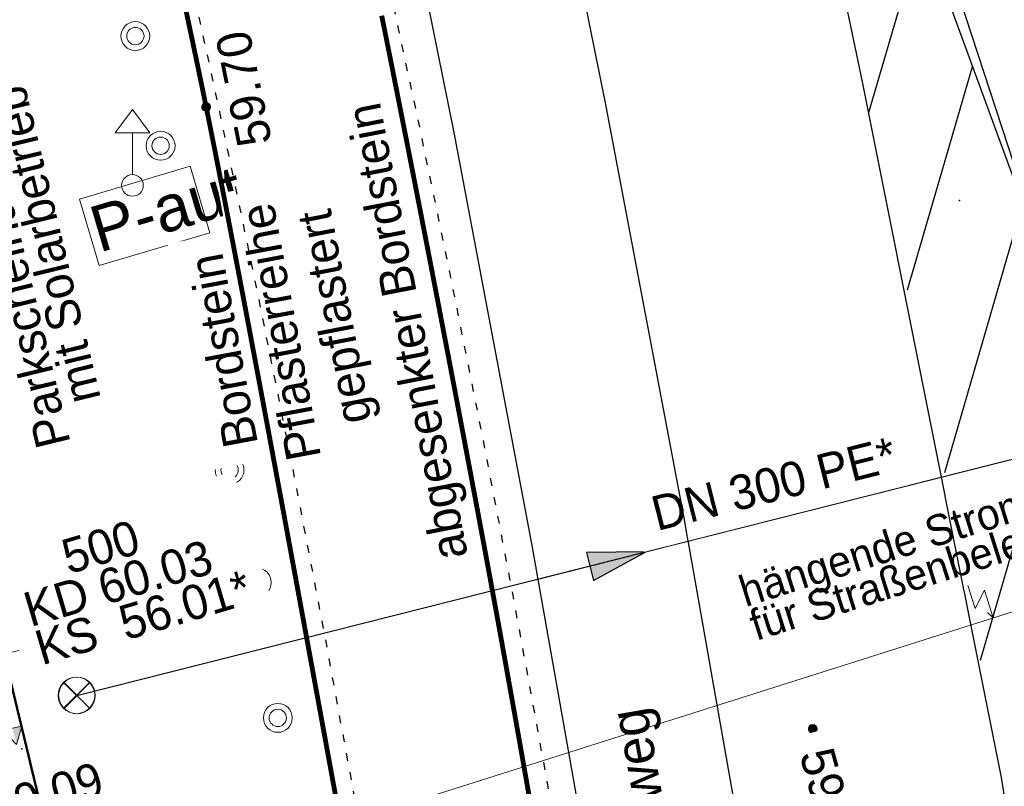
# Model space of a CAD drawing. Header units: metres. Extents: x 32365810 to 32367010, y 5620411 to 5622366.
# Tile 164 of 198: x 32366292 to 32366304, y 5622070 to 5622080. Entities that reach past the tile are written whole.
import ezdxf

# ---------------------------------------------------------------- set-up
doc = ezdxf.new("R2010")
doc.units = ezdxf.units.M
for name, pattern in [('1000.100', [0]), ('1000.104', [0.225, 0.075, -0.15]), ('1000.210', [0]), ('1000.300', [0]), ('1000.325', [0]), ('1600.2013', [0, 0])]:
    doc.linetypes.add(name, pattern=pattern)
doc.layers.get('0').update_dxf_attribs({"color": 1, "linetype": 'CONTINUOUS'})
for name, color, linetype in [('Beschriftung Kanalbestand (AMT 66)', 7, 'CONTINUOUS'), ('Beschriftung Topographie', 7, 'CONTINUOUS'), ('EFB-_ Dachhöhen Bestandsgebäude (NHN)', 7, 'CONTINUOUS'), ('Fahrbahnmarkierung', 7, 'CONTINUOUS'), ('Flurstücke_Grenzpunkte', 11, 'CONTINUOUS'), ('Höhen_ gemessen (NHN)', 7, 'CONTINUOUS'), ('Leitungen Kanalbestand (AMT 66)', 7, 'CONTINUOUS'), ('Stromversorgung', 7, 'CONTINUOUS'), ('Symbole Topographie', 7, 'CONTINUOUS'), ('Topgraphie_ weitere örtliche Aufnahme', 7, 'CONTINUOUS'), ('Topographie_ örtl. Aufnahme', 7, 'CONTINUOUS')]:
    doc.layers.add(name, color=color, linetype=linetype)
doc.styles.add('Arial', font='Arial.ttf')
doc.styles.add('Beschriftung Fahrbahnmarkierung_ grau', font='Century Gothic.ttf')
doc.styles.add('Beschriftung Topographie_ blau', font='Century Gothic.ttf')
doc.styles.add('Höhe NHN_ gemessen_ blau', font='Century Gothic.ttf')
doc.styles.add('Kanal Mischwasser_ Beschriftung allgemein_ dünn_ lila', font='Century Gothic.ttf')
doc.styles.add('Kanal_ Höhe_ NHN (Deckel_Sohle)_ lila', font='Century Gothic.ttf')
doc.styles.add('Stromversorgung_ Beschriftung allgemein_ dünn_ schwarz', font='Century Gothic.ttf')

# ---------------------------------------------------------------- blocks, each defined once
blk = doc.blocks.new('S1000.319')
at = {"color": 0, "lineweight": -2}
blk.add_circle((0, 0), 0.5, dxfattribs=at)
at = {"color": 0, "lineweight": -2, "insert": (-0.19717, -0.320478), "char_height": 0.65, "attachment_point": 7, "line_spacing_factor": 0.69, "style": 'Arial'}
blk.add_mtext('P', dxfattribs=at)
blk = doc.blocks.new('S1000.451')
at = {"color": 0, "lineweight": -2}
for radius in [0.5, 0.3]:
    blk.add_circle((0, 0), radius, dxfattribs=at)
blk = doc.blocks.new('S1000.401', base_point=(0, -0.215))
at = {"color": 0, "lineweight": -2}
for p, q in [((-0.275, 0.5), (-0.38, 0.45)), ((-0.38, 0.45), (0.38, 0.45)), ((-0.38, 0.45), (-0.275, 0.4)), ((0, 0.45), (0, 0.07)), ((0.38, 0.45), (0.275, 0.5)), ((0.38, 0.45), (0.275, 0.4)), ((-0.475, 0.07), (0.475, 0.07)), ((-0.475, -0.5), (-0.475, 0.07)), ((0.475, 0.07), (0.475, -0.5)), ((0.475, -0.5), (-0.475, -0.5))]:
    blk.add_line(p, q, dxfattribs=at)
blk = doc.blocks.new('S1000.254')
at = {"color": 0, "lineweight": -2}
for p, q in [((-0.5, 0.3), (0.5, 0.3)), ((-0.5, -0.3), (-0.5, 0.3)), ((0.5, 0.3), (0.5, -0.3)), ((0.5, -0.3), (-0.5, -0.3))]:
    blk.add_line(p, q, dxfattribs=at)
at = {"color": 0, "lineweight": -2, "insert": (-0.46914, -0.200001), "char_height": 0.4, "attachment_point": 7, "line_spacing_factor": 0.69, "style": 'Arial'}
blk.add_mtext('P-aut', dxfattribs=at)
blk = doc.blocks.new('S1000.460', base_point=(0, -0.375))
at = {"color": 0, "lineweight": -2}
for p, q in [((-0.2, 0.23), (0, 0.5)), ((0, 0.5), (0.2, 0.23)), ((0.2, 0.23), (-0.2, 0.23)), ((0, -0.25), (0, 0.23))]:
    blk.add_line(p, q, dxfattribs=at)
blk.add_circle((0, -0.375), 0.125, dxfattribs=at)
blk = doc.blocks.new('S1000.345')
at = {"color": 0, "lineweight": -2}
for p, q in [((-0.353554, 0.353554), (0.353554, -0.353554)), ((-0.353554, -0.353554), (0.353554, 0.353554))]:
    blk.add_line(p, q, dxfattribs=at)
blk.add_circle((0, 0), 0.5, dxfattribs=at)
blk = doc.blocks.new('S1000.114', base_point=(0, 0.366025))
at = {"lineweight": -2}
blk.add_hatch(color=0, dxfattribs=at).paths.add_polyline_path([(-0.5, -0.5), (0, 0.366026), (0, -0.5)], flags=0)
at = {"color": 0, "lineweight": -2}
for p, q in [((0, 0.366026), (-0.5, -0.5)), ((0.5, -0.5), (0, 0.366026)), ((-0.5, -0.5), (0, -0.5)), ((0, -0.5), (0.5, -0.5))]:
    blk.add_line(p, q, dxfattribs=at)
blk = doc.blocks.new('S1000.15')
at = {"color": 0, "lineweight": -2}
for p, q in [((-0.5, 0.05), (-0.485, 0.1)), ((0.495, 0.05), (-0.5, 0.05)), ((-0.5, -0.05), (-0.5, 0)), ((-0.5, 0), (0.5, 0)), ((-0.485, 0.1), (0.49, 0.1)), ((-0.475, 0.15), (-0.455, 0.2)), ((0.475, 0.15), (-0.475, 0.15)), ((-0.455, 0.2), (0.455, 0.2)), ((-0.43, 0.25), (-0.4, 0.3)), ((0.43, 0.25), (-0.43, 0.25)), ((-0.4, 0.3), (0.395, 0.3)), ((-0.355, 0.35), (-0.295, 0.4)), ((0.36, 0.35), (-0.355, 0.35)), ((-0.295, 0.4), (0.3, 0.4)), ((0.22, 0.45), (-0.215, 0.45)), ((0.3, 0.4), (0.22, 0.45)), ((0.395, 0.3), (0.36, 0.35)), ((0.455, 0.2), (0.43, 0.25)), ((0.49, 0.1), (0.475, 0.15)), ((0.5, 0), (0.495, 0.05)), ((0.495, -0.05), (-0.5, -0.05)), ((-0.475, -0.15), (-0.49, -0.1)), ((-0.49, -0.1), (0.485, -0.1)), ((0.475, -0.15), (-0.475, -0.15)), ((-0.43, -0.25), (-0.455, -0.2)), ((-0.455, -0.2), (0.46, -0.2)), ((0.425, -0.25), (-0.43, -0.25)), ((-0.355, -0.35), (-0.4, -0.3)), ((-0.4, -0.3), (0.395, -0.3)), ((0.345, -0.35), (-0.355, -0.35)), ((-0.205, -0.45), (-0.29, -0.4)), ((-0.29, -0.4), (0.285, -0.4)), ((0.2, -0.45), (-0.205, -0.45)), ((0.285, -0.4), (0.345, -0.35)), ((0.395, -0.3), (0.425, -0.25)), ((0.46, -0.2), (0.475, -0.15)), ((0.485, -0.1), (0.495, -0.05))]:
    blk.add_line(p, q, dxfattribs=at)
blk.add_circle((0, 0), 0.5, dxfattribs=at)
blk = doc.blocks.new('O361')
at = {"layer": 'Flurstücke_Grenzpunkte', "color": 251, "linetype": '1600.2013', "lineweight": 50, "true_color": 0x566563}
blk.add_line((32366292.213719, 5622068.256794), (32366282.723719, 5622107.572794), dxfattribs=at)
blk = doc.blocks.new('*X978')
at = {"color": 253, "linetype": '1000.210', "lineweight": 25, "true_color": 0x999999}
for p, q in [((32366302.656572, 5622078.589086), (32366303.354313, 5622080.990729)), ((32366303.158874, 5622076.285635), (32366304.005326, 5622079.199142)), ((32366303.642183, 5622073.916809), (32366304.656338, 5622077.407554)), ((32366304.104964, 5622071.477324), (32366305.30735, 5622075.615966))]:
    blk.add_line(p, q, dxfattribs=at)
blk = doc.blocks.new('S1000.370')
at = {"lineweight": -2}
blk.add_hatch(color=0, dxfattribs=at).paths.add_polyline_path([(0.065, 0), (-0.06, 0), (0, 0.25)], flags=0)
at = {"color": 0, "lineweight": -2}
for p, q in [((0, 0.25), (-0.06, 0)), ((0, -0.25), (0, 0.25)), ((0.065, 0), (0, 0.25)), ((-0.06, 0), (0.065, 0))]:
    blk.add_line(p, q, dxfattribs=at)
blk = doc.blocks.new('S1000.399', base_point=(0.175, -0.5))
at = {"color": 0, "lineweight": -2}
for p, q in [((-0.2, -0.125), (-0.2, 0.5)), ((0.175, 0.25), (-0.2, -0.125)), ((0.175, 0.25), (0.175, -0.5)), ((0.075, -0.325), (0.175, -0.5)), ((0.175, -0.5), (0.275, -0.325))]:
    blk.add_line(p, q, dxfattribs=at)

msp = doc.modelspace()

# ---------------------------------------------------------------- linework, layer by layer
at = {"layer": 'Fahrbahnmarkierung', "color": 253, "linetype": '1000.210', "lineweight": 25, "true_color": 0x999999}
for p, q in [((32366301.483535, 5622084.201711), (32366302.56651, 5622078.98718)), ((32366298.205812, 5622083.736209), (32366299.230922, 5622078.716788)), ((32366303.456956, 5622080.680879), (32366305.507297, 5622075.065712)), ((32366299.312012, 5622067.162179), (32366298.282537, 5622072.969047)), ((32366304.375546, 5622069.957106), (32366305.530313, 5622062.873767))]:
    msp.add_line(p, q, dxfattribs=at)
at = {"layer": 'Fahrbahnmarkierung', "color": 7, "true_color": 0xffffff}
for p in [(32366303.8312, 5622077.448534), (32366303.832207, 5622077.447984, 60.354)]:
    msp.add_point(p, dxfattribs=at)
at = {"layer": 'Topographie_ örtl. Aufnahme', "color": 7, "true_color": 0xffffff}
for p in [(32366297.796158, 5622072.204836, 59.638), (32366291.650424, 5622070.326063, 60.039)]:
    msp.add_point(p, dxfattribs=at)

# ---------------------------------------------------------------- block references
at = {"layer": 'EFB-_ Dachhöhen Bestandsgebäude (NHN)', "color": 7, "lineweight": 18, "xscale": 0.25, "yscale": 0.25, "zscale": 0.25, "rotation": 193.666001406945}
msp.add_blockref('S1000.114', (32366291.580971, 5622070.384165, 72.406), dxfattribs=at)
at = {"layer": 'Höhen_ gemessen (NHN)', "color": 7, "lineweight": 18, "xscale": 0.1125, "yscale": 0.1125, "zscale": 0.1125}
for p in [(32366294.044731, 5622078.661733, 59.703), (32366301.925655, 5622070.58548, 59.836)]:
    msp.add_blockref('S1000.15', p, dxfattribs=at)
at = {"layer": 'Leitungen Kanalbestand (AMT 66)', "color": 200, "lineweight": 25, "true_color": 0xd600ff, "xscale": 3.0025, "yscale": 3.0025, "zscale": 3.0025, "rotation": 284.163597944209}
msp.add_blockref('S1000.370', (32366299.029748, 5622072.703163, 59.972), dxfattribs=at)
at = {"layer": 'Leitungen Kanalbestand (AMT 66)', "color": 7, "lineweight": 18, "xscale": 0.475, "yscale": 0.475, "zscale": 0.475}
for p in [(32366292.359037, 5622071.021718, 60.013), (32366292.365497, 5622071.021327, 60.027)]:
    msp.add_blockref('S1000.345', p, dxfattribs=at)
at = {"layer": 'Symbole Topographie', "color": 7, "lineweight": 18}
for name, p, xscale, yscale, zscale in [('S1000.451', (32366293.124526, 5622079.582593, 59.812), 0.375, 0.375, 0.375), ('S1000.460', (32366293.086917, 5622077.644002, 59.861), 1.125, 1.125, 1.125), ('S1000.451', (32366293.452984, 5622078.158449, 59.78), 0.375, 0.375, 0.375), ('S1000.451', (32366293.791945, 5622076.721871, 59.807), 0.375, 0.375, 0.375), ('S1000.451', (32366294.103771, 5622075.208351, 59.854), 0.375, 0.375, 0.375), ('S1000.451', (32366294.348848, 5622073.948684, 59.769), 0.375, 0.375, 0.375), ('S1000.451', (32366294.702819, 5622072.487484, 59.802), 0.375, 0.375, 0.375), ('S1000.451', (32366294.975728, 5622070.729902), 0.375, 0.375, 0.375)]:
    msp.add_blockref(name, p, dxfattribs=dict(at, xscale=xscale, yscale=yscale, zscale=zscale))
for name, p, xscale, yscale, zscale, rotation in [('S1000.254', (32366293.24493, 5622077.247364, 59.85), 1.5, 1.5, 1.5, 16.511149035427), ('S1000.319', (32366296.02771, 5622075.565078), 0.9375, 0.9375, 0.9375, 101.385722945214), ('S1000.401', (32366291.552563, 5622071.958972, 59.994), 0.7525, 0.7525, 0.7525, 283.6696102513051)]:
    msp.add_blockref(name, p, dxfattribs=dict(at, xscale=xscale, yscale=yscale, zscale=zscale, rotation=rotation))

# ---------------------------------------------------------------- texts
at = {"layer": 'Beschriftung Kanalbestand (AMT 66)', "color": 200, "lineweight": 25, "true_color": 0xd600ff, "insert": (32366301.421753, 5622073.766795), "char_height": 0.45, "attachment_point": 5, "rotation": 14.1638113, "line_spacing_factor": 0.69, "style": 'Kanal Mischwasser_ Beschriftung allgemein_ dünn_ lila', "bg_fill": 2}
msp.add_mtext('DN 300 PE*', dxfattribs=at)
at = {"layer": 'Fahrbahnmarkierung', "color": 253, "lineweight": 25, "true_color": 0x999999, "insert": (32366300.129343, 5622069.707761), "char_height": 0.5, "attachment_point": 8, "rotation": 100.0532849, "line_spacing_factor": 0.69, "style": 'Beschriftung Fahrbahnmarkierung_ grau', "bg_fill": 2}
msp.add_mtext('Radweg', dxfattribs=at)
at = {"layer": 'Höhen_ gemessen (NHN)', "color": 142, "lineweight": 25, "true_color": 0x0087cd, "char_height": 0.45, "line_spacing_factor": 0.69, "style": 'Höhe NHN_ gemessen_ blau', "bg_fill": 2}
for s, insert, attachment_point, rotation in [('59.70', (32366294.310689, 5622078.853942, 59.703), 2, 101.5090123), ('59.84', (32366301.96594, 5622070.318376, 59.836), 4, 285.381331), ('60.09', (32366291.238831, 5622069.522237), 4, 16.4425614)]:
    msp.add_mtext(s, dxfattribs=dict(at, insert=insert, attachment_point=attachment_point, rotation=rotation))

# ---------------------------------------------------------------- next in the draw order: linework, layer by layer
at = {"layer": 'Fahrbahnmarkierung', "color": 253, "linetype": '1000.210', "lineweight": 25, "true_color": 0x999999}
msp.add_line((32366299.230922, 5622078.716788), (32366300.249453, 5622073.329317), dxfattribs=at)

# ---------------------------------------------------------------- next in the draw order: texts
at = {"layer": 'Beschriftung Kanalbestand (AMT 66)', "color": 200, "lineweight": 25, "true_color": 0xd600ff, "insert": (32366291.698495, 5622072.119394), "char_height": 0.45, "attachment_point": 4, "rotation": 16.5124674, "line_spacing_factor": 0.69, "style": 'Kanal_ Höhe_ NHN (Deckel_Sohle)_ lila', "bg_fill": 2}
msp.add_mtext('    500\\PKD 60.03\\PKS  56.01*', dxfattribs=at)
at = {"layer": 'Beschriftung Topographie', "color": 142, "lineweight": 25, "true_color": 0x0087cd, "char_height": 0.45, "attachment_point": 5, "line_spacing_factor": 0.69, "style": 'Beschriftung Topographie_ blau', "bg_fill": 2}
for s, insert, rotation in [('Parkscheinautomat\\Pmit Solarbetrieb', (32366291.713905, 5622076.812522), 103.6602494), ('Pflasterreihe', (32366295.009645, 5622075.740563), 100.6361237)]:
    msp.add_mtext(s, dxfattribs=dict(at, insert=insert, rotation=rotation))
at = {"layer": 'Stromversorgung', "color": 7, "lineweight": 25, "insert": (32366301.226788, 5622071.613112), "char_height": 0.4, "attachment_point": 7, "rotation": 17.5795059, "line_spacing_factor": 0.69, "style": 'Stromversorgung_ Beschriftung allgemein_ dünn_ schwarz', "bg_fill": 2}
msp.add_mtext('hängende Stromleitung\\Pfür Straßenbeleuchtung', dxfattribs=at)

# ---------------------------------------------------------------- next in the draw order: linework, layer by layer
at = {"layer": 'Fahrbahnmarkierung', "color": 253, "linetype": '1000.210', "lineweight": 25, "true_color": 0x999999}
for p, q in [((32366302.56651, 5622078.98718), (32366304.375546, 5622069.957106)), ((32366300.249453, 5622073.329317), (32366301.282516, 5622067.50221))]:
    msp.add_line(p, q, dxfattribs=at)

# ---------------------------------------------------------------- next in the draw order: block references
at = {"layer": 'Fahrbahnmarkierung', "color": 7, "true_color": 0xffffff}
msp.add_blockref('*X978', (0, 0), dxfattribs=at)
at = {"layer": 'Flurstücke_Grenzpunkte', "color": 7, "true_color": 0xffffff}
msp.add_blockref('O361', (0, 0), dxfattribs=at)
at = {"layer": 'Stromversorgung', "color": 7, "lineweight": 18, "xscale": 0.5, "yscale": 0.5, "zscale": 0.5, "rotation": 17.579549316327}
msp.add_blockref('S1000.399', (32366304.271442, 5622072.02956), dxfattribs=at)

# ---------------------------------------------------------------- next in the draw order: texts
at = {"layer": 'Beschriftung Topographie', "color": 142, "lineweight": 25, "true_color": 0x0087cd, "char_height": 0.45, "attachment_point": 5, "line_spacing_factor": 0.69, "style": 'Beschriftung Topographie_ blau', "bg_fill": 2}
for s, insert, rotation in [('gepflastert', (32366295.773433, 5622075.945294), 101.0064748), ('Bordstein', (32366294.267653, 5622075.498905), 100.6361237)]:
    msp.add_mtext(s, dxfattribs=dict(at, insert=insert, rotation=rotation))

# ---------------------------------------------------------------- next in the draw order: linework, layer by layer
at = {"layer": 'Topographie_ örtl. Aufnahme', "color": 142, "linetype": '1000.100', "lineweight": 25, "true_color": 0x0087cd, "const_width": 0.0625}
msp.add_lwpolyline([(32366295.775316, 5622069.45023), (32366295.664919, 5622070.052831), (32366295.530523, 5622070.7876), (32366295.383787, 5622071.586353), (32366295.310419, 5622071.985729), (32366295.233966, 5622072.401101), (32366295.155885, 5622072.823947), (32366295.077803, 5622073.246792), (32366294.998094, 5622073.677111), (32366294.918215, 5622074.106379), (32366294.838335, 5622074.535648), (32366294.758285, 5622074.963866), (32366294.679521, 5622075.382512), (32366294.600757, 5622075.801158), (32366294.52328, 5622076.21023), (32366294.448547, 5622076.601207), (32366294.373813, 5622076.992184), (32366294.301824, 5622077.365065), (32366294.234035, 5622077.711327), (32366294.200141, 5622077.884458), (32366294.167297, 5622078.050934), (32366294.135686, 5622078.20969), (32366294.104074, 5622078.368446), (32366294.073695, 5622078.519482), (32366294.044731, 5622078.661733), (32366294.010208, 5622078.831283), (32366293.972965, 5622079.01158), (32366293.933308, 5622079.201279), (32366293.893651, 5622079.390979), (32366293.851579, 5622079.590082), (32366293.807399, 5622079.797244), (32366293.763219, 5622080.004406)], dxfattribs=at)

# ---------------------------------------------------------------- next in the draw order: texts
at = {"layer": 'Beschriftung Topographie', "color": 142, "lineweight": 25, "true_color": 0x0087cd, "insert": (32366296.718267, 5622075.758904), "char_height": 0.45, "attachment_point": 5, "rotation": 101.0064748, "line_spacing_factor": 0.69, "style": 'Beschriftung Topographie_ blau', "bg_fill": 2}
msp.add_mtext('abgesenkter Bordstein', dxfattribs=at)

# ---------------------------------------------------------------- next in the draw order: linework, layer by layer
at = {"layer": 'Fahrbahnmarkierung', "color": 253, "linetype": '1000.210', "lineweight": 25, "true_color": 0x999999}
for p, q in [((32366297.268834, 5622078.33098), (32366296.252445, 5622083.307703)), ((32366298.282537, 5622072.969047), (32366297.268834, 5622078.33098))]:
    msp.add_line(p, q, dxfattribs=at)
at = {"layer": 'Leitungen Kanalbestand (AMT 66)', "color": 200, "linetype": '1000.300', "lineweight": 25, "true_color": 0xd600ff}
for p, q in [((32366305.694, 5622074.385, 59.917), (32366281.318102, 5622149.124266, 58.709)), ((32366292.365497, 5622071.021327, 60.027), (32366305.694, 5622074.385, 59.917))]:
    msp.add_line(p, q, dxfattribs=at)
at = {"layer": 'Stromversorgung', "color": 7, "linetype": '1000.325', "lineweight": 18}
msp.add_line((32366291.269264, 5622067.910134, 70.791), (32366317.27362, 5622076.148987), dxfattribs=at)
at = {"layer": 'Topgraphie_ weitere örtliche Aufnahme', "color": 142, "linetype": '1000.104', "lineweight": 25, "true_color": 0x0087cd}
for centre, radius, start, end in [((32366027.680038, 5622021.523397), 272.584775, 9.17705872, 16.92119758), ((32366027.678626, 5622021.525996), 275.084461, 9.32822242, 16.35226716)]:
    msp.add_arc(centre, radius, start, end, dxfattribs=at)
at = {"layer": 'Topographie_ örtl. Aufnahme', "color": 142, "linetype": '1000.100', "lineweight": 25, "true_color": 0x0087cd, "const_width": 0.0625}
msp.add_lwpolyline([(32366296.325666, 5622079.847707), (32366296.411196, 5622079.422874), (32366296.499695, 5622078.978566), (32366296.589359, 5622078.524539), (32366296.679023, 5622078.070513), (32366296.769852, 5622077.606768), (32366296.860042, 5622077.143062), (32366296.950232, 5622076.679356), (32366297.039782, 5622076.215688), (32366297.126889, 5622075.761815), (32366297.213996, 5622075.307941), (32366297.29866, 5622074.863863), (32366297.379075, 5622074.439335), (32366297.459491, 5622074.014808), (32366297.535658, 5622073.609831), (32366297.605773, 5622073.234163), (32366297.675889, 5622072.858494), (32366297.739952, 5622072.512133), (32366297.796158, 5622072.204836), (32366297.852612, 5622071.896185), (32366297.915284, 5622071.54961), (32366297.982502, 5622071.17433), (32366298.049719, 5622070.79905), (32366298.121481, 5622070.395064), (32366298.196114, 5622069.97159), (32366298.270747, 5622069.548116)], dxfattribs=at)

doc.saveas('drawing.dxf')
